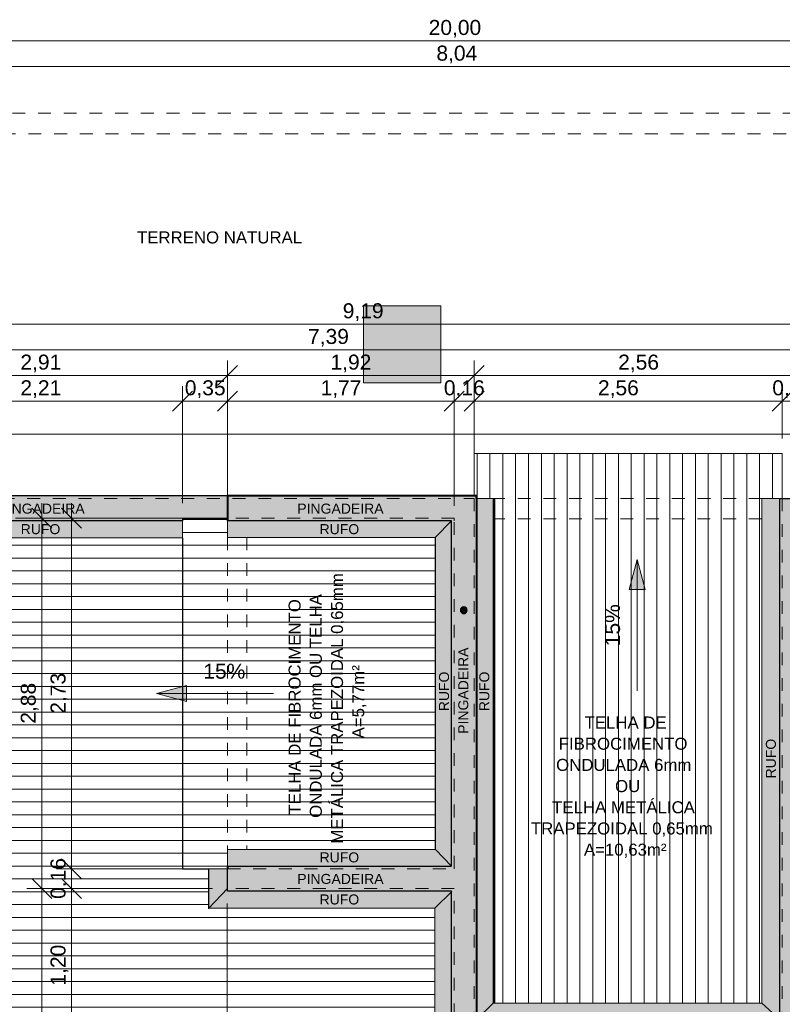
# Model space of a CAD drawing. Header units: metres. Extents: x -14.5 to 19.7, y -19.1 to 4.
# Tile 5 of 218: x -6.8 to -0.8, y -15.2 to -7.5. Entities that reach past the tile are written whole.
import ezdxf

# ---------------------------------------------------------------- set-up
doc = ezdxf.new("R2010")
doc.units = ezdxf.units.M
for name, pattern in [('Projeção', [0.003969, 0.002381, -0.001587]), ('Tracejado 4mm', [0.006, 0.004, -0.002]), ('Traço ponto', [0.015875, 0.00635, -0.004762, 0, -0.004762])]:
    doc.linetypes.add(name, pattern=pattern)
for name, color, linetype, lineweight in [('A-ANNO-DIMS', 7, 'Continuous', 9), ('A-ANNO-DIMS-78', 7, 'Continuous', 9), ('A-DETL-GENF', 7, 'Continuous', 5), ('A-FLOR', 7, 'Continuous', 5), ('A-FLOR-OVHD', 7, 'Projeção', 5), ('A-ROOF', 7, 'Continuous', 5), ('A-ROOF-OTLN', 7, 'Continuous', 5), ('A-ROOF-PATT', 7, 'Continuous', 5), ('G-ANNO-DIMS', 7, 'Continuous', 9), ('G-ANNO-TEXT', 7, 'Continuous', 9)]:
    doc.layers.add(name, color=color, linetype=linetype, lineweight=lineweight)
doc.layers.add('A-DETL', color=7, linetype='Continuous', lineweight=5, true_color=0x00a600)
doc.styles.add('Arial', font='arial.ttf', dxfattribs={"height": 0.117})
doc.styles.add('Arial_1', font='arial.ttf', dxfattribs={"height": 0.0936})
doc.styles.add('Arial_2', font='arial.ttf', dxfattribs={"height": 0.078})
doc.dimstyles.new('Com_linha__ref__contínua__-_Cor_Vermelha_Arial_1_5mm', dxfattribs={"dimscale": 0.3048, "dimtxt": 0.11937, "dimasz": 0.511811, "dimexe": 0.383858, "dimexo": 0.383858, "dimgap": 0.038386, "dimtad": 1, "dimrnd": 0.01, "dimzin": 0, "dimdsep": 46, "dimtxsty": 'Arial', "dimblk1": 'OBLIQUE', "dimblk2": 'OBLIQUE', "dimsah": 1, "dimcen": 0.09, "dimdle": 0.383858, "dimazin": 0, "dimtfac": 1, "dimtdec": 4, "dimtix": 1, "dimtmove": 0, "dimatfit": 3, "dimfxl": 1, "dimtvp": 1, "dimtolj": 1, "dimtzin": 0, "dimarcsym": 2})
doc.dimstyles.new('Com_linha__ref__contínua__-_Cor_Vermelha_Arial_1_5mm_1', dxfattribs={"dimscale": 0.3048, "dimtxt": 0.11937, "dimasz": 0.511811, "dimexe": 0.383858, "dimexo": 0.383858, "dimgap": 0.038386, "dimtad": 1, "dimrnd": 0.01, "dimzin": 0, "dimdsep": 46, "dimtxsty": 'Arial', "dimblk1": 'OBLIQUE', "dimblk2": 'OBLIQUE', "dimsah": 1, "dimcen": 0.09, "dimdle": 0.383858, "dimazin": 0, "dimtfac": 1, "dimtdec": 4, "dimtix": 1, "dimtmove": 2, "dimatfit": 3, "dimfxl": 1, "dimtvp": 1, "dimtolj": 1, "dimtzin": 0, "dimarcsym": 2})

# ---------------------------------------------------------------- blocks, each defined once
blk = doc.blocks.new('RUFO_1_ - RUFO_1_-1923193-PLANTA DE COBERTURA')
at = {"layer": 'A-ROOF-PATT', "true_color": 0xc0c0c0}
for points in [[(-7.5437, -11.41), (-5.4936, -11.41), (-5.4936, -11.39), (-5.1439, -11.39), (-5.1439, -11.215), (-7.7037, -11.215), (-7.7037, -11.41), (-7.6859, -11.41)], [(-0.8236, -15.295), (-0.6436, -15.295), (-0.6436, -11.235), (-0.8436, -11.235), (-0.8436, -15.295)], [(-3.6335, -14.2949), (-3.4537, -14.2949), (-3.4537, -14.0999), (-5.1437, -14.0999), (-5.1437, -14.2949), (-3.915, -14.2949)]]:
    blk.add_hatch(color=9, dxfattribs=at).paths.add_polyline_path(points)
h = blk.add_hatch(color=9, dxfattribs=at)
h.paths.add_polyline_path([(-3.3787, -15.26), (-3.2037, -15.26), (-3.2037, -14.3549), (-3.3987, -14.3549), (-3.3987, -15.26)])
h.paths.add_polyline_path([(-3.3787, -14.0649), (-3.2037, -14.0649), (-3.2037, -11.215), (-5.1437, -11.215), (-5.1437, -11.41), (-3.3987, -11.41), (-3.3987, -14.0649), (-3.3888, -14.0649)])
h.paths.add_polyline_path([(-3.3037, -12.1332), (-3.3106, -12.1323), (-3.317, -12.1296), (-3.3225, -12.1254), (-3.3267, -12.1199), (-3.3294, -12.1135), (-3.3303, -12.1066), (-3.3294, -12.0997), (-3.3267, -12.0933), (-3.3225, -12.0878), (-3.317, -12.0836), (-3.3106, -12.0809), (-3.3037, -12.08), (-3.2941, -12.082), (-3.2904, -12.0836), (-3.2849, -12.0878), (-3.2807, -12.0933), (-3.278, -12.0997), (-3.2771, -12.1066), (-3.278, -12.1135), (-3.2807, -12.1199), (-3.2849, -12.1254), (-3.2904, -12.1296), (-3.2968, -12.1323)])
at = {"layer": 'A-ROOF'}
for p, q in [((-5.1437, -11.215), (-7.7037, -11.215)), ((-5.1437, -11.41), (-5.1437, -11.215)), ((-3.2037, -11.215), (-5.1437, -11.215)), ((-3.2037, -11.2357), (-3.2037, -11.215)), ((-0.8436, -11.235), (-0.6436, -11.235)), ((-5.1437, -14.1199), (-5.1437, -14.0999))]:
    blk.add_line(p, q, dxfattribs=at)
blk = doc.blocks.new('DIMBLOCK9-PLANTA DE COBERTURA')
at = {"layer": 'A-ANNO-DIMS-78', "color": 242, "true_color": 0xbd2b2e}
for p, q in [((-8.2037, -7.8716), (-8.2037, -7.7546)), ((-8.2037, -7.8716), (-8.1257, -7.7936)), ((-0.1636, -7.8716), (-0.1636, -7.7546)), ((-0.1636, -7.8716), (-0.0856, -7.7936)), ((-8.2037, -7.8716), (-8.2817, -7.9496)), ((-8.2037, -7.8716), (-0.1636, -7.8716)), ((-8.2037, -7.8716), (-8.2037, -10.618)), ((-0.1636, -7.8716), (-0.2416, -7.9496)), ((-0.1636, -7.8716), (-0.1636, -8.118))]:
    blk.add_line(p, q, dxfattribs=at)
at = {"layer": 'A-ANNO-DIMS-78', "color": 0, "insert": (-3.5169, -7.708), "char_height": 0.117, "width": 0.379047, "attachment_point": 1, "line_spacing_factor": 0.941778, "style": 'Arial'}
blk.add_mtext('8,04', dxfattribs=at)
blk = doc.blocks.new('_Oblique')
at = {"color": 0, "linetype": 'ByBlock', "lineweight": -2}
blk.add_line((-0.5, -0.5), (0.5, 0.5), dxfattribs=at)
blk = doc.blocks.new('DIMBLOCK11-PLANTA DE COBERTURA')
at = {"layer": 'A-ANNO-DIMS-78', "color": 242, "true_color": 0xbd2b2e}
for p, q in [((-13.9936, -7.6716), (-13.9936, -7.5546)), ((-13.9936, -7.6716), (-13.9156, -7.5936)), ((6.0064, -7.6716), (6.0064, -7.5546)), ((6.0064, -7.6716), (6.0844, -7.5936)), ((-14.1106, -7.6716), (6.0064, -7.6716)), ((-13.9936, -7.6716), (-14.0716, -7.7496)), ((-13.9936, -7.6716), (-13.9936, -8.118)), ((6.0064, -7.6716), (5.9284, -7.7496)), ((6.0064, -7.6716), (6.0064, -8.118))]:
    blk.add_line(p, q, dxfattribs=at)
at = {"layer": 'A-ANNO-DIMS-78', "color": 0, "insert": (-3.5773, -7.508), "char_height": 0.117, "width": 0.487031, "attachment_point": 1, "line_spacing_factor": 0.941778, "style": 'Arial'}
blk.add_mtext('20,00', dxfattribs=at)
blk = doc.blocks.new('DIMBLOCK28-PLANTA DE COBERTURA')
at = {"layer": 'A-ANNO-DIMS-78', "color": 242, "true_color": 0xbd2b2e}
for p, q in [((-7.7037, -10.4787), (-7.7037, -10.3617)), ((-7.7037, -10.4787), (-7.6257, -10.4007)), ((-5.4936, -10.4787), (-5.4936, -10.3617)), ((-5.4936, -10.4787), (-5.4156, -10.4007)), ((-7.7037, -10.4787), (-7.7817, -10.5567)), ((-7.7037, -10.4787), (-5.4936, -10.4787)), ((-7.7037, -10.4787), (-7.7037, -11.273)), ((-5.4936, -10.4787), (-5.5716, -10.5567)), ((-5.4936, -10.4787), (-5.4936, -11.273))]:
    blk.add_line(p, q, dxfattribs=at)
at = {"layer": 'A-ANNO-DIMS-78', "color": 0, "insert": (-6.7566, -10.3151), "char_height": 0.117, "width": 0.379047, "attachment_point": 1, "line_spacing_factor": 0.941778, "style": 'Arial'}
blk.add_mtext('2,21', dxfattribs=at)
blk = doc.blocks.new('DIMBLOCK29-PLANTA DE COBERTURA')
at = {"layer": 'A-ANNO-DIMS-78', "color": 242, "true_color": 0xbd2b2e}
for p, q in [((-5.4936, -10.4787), (-5.4936, -10.3617)), ((-5.4936, -10.4787), (-5.4156, -10.4007)), ((-5.1437, -10.4787), (-5.1437, -10.3617)), ((-5.1437, -10.4787), (-5.0657, -10.4007)), ((-5.4936, -10.4787), (-5.5716, -10.5567)), ((-5.4936, -10.4787), (-5.1437, -10.4787)), ((-5.4936, -10.4787), (-5.4936, -11.273)), ((-5.1437, -10.4787), (-5.2217, -10.5567)), ((-5.1437, -10.4787), (-5.1437, -11.273))]:
    blk.add_line(p, q, dxfattribs=at)
at = {"layer": 'A-ANNO-DIMS-78', "color": 0, "insert": (-5.4766, -10.3151), "char_height": 0.117, "width": 0.379047, "attachment_point": 1, "line_spacing_factor": 0.941778, "style": 'Arial'}
blk.add_mtext('0,35', dxfattribs=at)
blk = doc.blocks.new('DIMBLOCK30-PLANTA DE COBERTURA')
at = {"layer": 'A-ANNO-DIMS-78', "color": 242, "true_color": 0xbd2b2e}
for p, q in [((-5.1437, -10.4787), (-5.1437, -10.3617)), ((-5.1437, -10.4787), (-5.0657, -10.4007)), ((-3.3787, -10.4787), (-3.3787, -10.3617)), ((-3.3787, -10.4787), (-3.3007, -10.4007)), ((-5.1437, -10.4787), (-5.2217, -10.5567)), ((-5.1437, -10.4787), (-3.3787, -10.4787)), ((-5.1437, -10.4787), (-5.1437, -11.273)), ((-3.3787, -10.4787), (-3.4567, -10.5567)), ((-3.3787, -10.4787), (-3.3787, -11.293))]:
    blk.add_line(p, q, dxfattribs=at)
at = {"layer": 'A-ANNO-DIMS-78', "color": 0, "insert": (-4.4191, -10.3151), "char_height": 0.117, "width": 0.379047, "attachment_point": 1, "line_spacing_factor": 0.941778, "style": 'Arial'}
blk.add_mtext('1,77', dxfattribs=at)
blk = doc.blocks.new('DIMBLOCK31-PLANTA DE COBERTURA')
at = {"layer": 'A-ANNO-DIMS-78', "color": 242, "true_color": 0xbd2b2e}
for p, q in [((-3.3787, -10.4787), (-3.3787, -10.3617)), ((-3.3787, -10.4787), (-3.3007, -10.4007)), ((-0.8236, -10.4787), (-0.8236, -10.3617)), ((-0.8236, -10.4787), (-0.7456, -10.4007)), ((-3.3787, -10.4787), (-3.4567, -10.5567)), ((-3.3787, -10.4787), (-0.8236, -10.4787)), ((-3.3787, -10.4787), (-3.3787, -11.293)), ((-0.8236, -10.4787), (-0.9016, -10.5567)), ((-0.8236, -10.4787), (-0.8236, -10.768))]:
    blk.add_line(p, q, dxfattribs=at)
at = {"layer": 'A-ANNO-DIMS-78', "color": 0, "insert": (-2.2591, -10.3151), "char_height": 0.117, "width": 0.379047, "attachment_point": 1, "line_spacing_factor": 0.941778, "style": 'Arial'}
blk.add_mtext('2,56', dxfattribs=at)
blk = doc.blocks.new('DIMBLOCK32-PLANTA DE COBERTURA')
at = {"layer": 'A-ANNO-DIMS-78', "color": 242, "true_color": 0xbd2b2e}
for p, q in [((-0.8236, -10.4787), (-0.8236, -10.3617)), ((-0.8236, -10.4787), (-0.7456, -10.4007)), ((-0.6636, -10.4787), (-0.6636, -10.3617)), ((-0.6636, -10.4787), (-0.5856, -10.4007)), ((-0.8236, -10.4787), (-0.9016, -10.5567)), ((-0.8236, -10.4787), (-0.5466, -10.4787)), ((-0.8236, -10.4787), (-0.8236, -10.768)), ((-0.6636, -10.4787), (-0.7416, -10.5567)), ((-0.6636, -10.4787), (-0.6636, -11.158))]:
    blk.add_line(p, q, dxfattribs=at)
at = {"layer": 'A-ANNO-DIMS-78', "color": 0, "insert": (-0.9015, -10.3151), "char_height": 0.117, "width": 0.379047, "attachment_point": 1, "line_spacing_factor": 0.941778, "style": 'Arial'}
blk.add_mtext('0,16', dxfattribs=at)
blk = doc.blocks.new('DIMBLOCK33-PLANTA DE COBERTURA')
at = {"layer": 'A-ANNO-DIMS-78', "color": 242, "true_color": 0xbd2b2e}
for p, q in [((-8.0537, -10.2787), (-8.0537, -10.1617)), ((-8.0537, -10.2787), (-7.9757, -10.2007)), ((-5.1437, -10.2787), (-5.1437, -10.1617)), ((-5.1437, -10.2787), (-5.0657, -10.2007)), ((-8.1707, -10.2787), (-5.1437, -10.2787)), ((-8.0537, -10.2787), (-8.1317, -10.3567)), ((-8.0537, -10.2787), (-8.0537, -11.273)), ((-5.1437, -10.2787), (-5.2217, -10.3567)), ((-5.1437, -10.2787), (-5.1437, -11.273))]:
    blk.add_line(p, q, dxfattribs=at)
at = {"layer": 'A-ANNO-DIMS-78', "color": 0, "insert": (-6.7566, -10.1151), "char_height": 0.117, "width": 0.379047, "attachment_point": 1, "line_spacing_factor": 0.941778, "style": 'Arial'}
blk.add_mtext('2,91', dxfattribs=at)
blk = doc.blocks.new('DIMBLOCK34-PLANTA DE COBERTURA')
at = {"layer": 'A-ANNO-DIMS-78', "color": 242, "true_color": 0xbd2b2e}
for p, q in [((-5.1437, -10.2787), (-5.1437, -10.1617)), ((-5.1437, -10.2787), (-5.0657, -10.2007)), ((-3.2237, -10.2787), (-3.2237, -10.1617)), ((-3.2237, -10.2787), (-3.1457, -10.2007)), ((-5.1437, -10.2787), (-5.2217, -10.3567)), ((-5.1437, -10.2787), (-3.2237, -10.2787)), ((-5.1437, -10.2787), (-5.1437, -11.273)), ((-3.2237, -10.2787), (-3.3017, -10.3567)), ((-3.2237, -10.2787), (-3.2237, -11.118))]:
    blk.add_line(p, q, dxfattribs=at)
at = {"layer": 'A-ANNO-DIMS-78', "color": 0, "insert": (-4.3416, -10.1151), "char_height": 0.117, "width": 0.379047, "attachment_point": 1, "line_spacing_factor": 0.941778, "style": 'Arial'}
blk.add_mtext('1,92', dxfattribs=at)
blk = doc.blocks.new('DIMBLOCK35-PLANTA DE COBERTURA')
at = {"layer": 'A-ANNO-DIMS-78', "color": 242, "true_color": 0xbd2b2e}
for p, q in [((-3.2237, -10.2787), (-3.2237, -10.1617)), ((-3.2237, -10.2787), (-3.1457, -10.2007)), ((-0.6636, -10.2787), (-0.6636, -10.1617)), ((-0.6636, -10.2787), (-0.5856, -10.2007)), ((-3.2237, -10.2787), (-3.3017, -10.3567)), ((-3.2237, -10.2787), (-0.5466, -10.2787)), ((-3.2237, -10.2787), (-3.2237, -11.118)), ((-0.6636, -10.2787), (-0.7416, -10.3567)), ((-0.6636, -10.2787), (-0.6636, -11.118))]:
    blk.add_line(p, q, dxfattribs=at)
at = {"layer": 'A-ANNO-DIMS-78', "color": 0, "insert": (-2.1016, -10.1151), "char_height": 0.117, "width": 0.379047, "attachment_point": 1, "line_spacing_factor": 0.941778, "style": 'Arial'}
blk.add_mtext('2,56', dxfattribs=at)
blk = doc.blocks.new('DIMBLOCK37-PLANTA DE COBERTURA')
at = {"layer": 'A-ANNO-DIMS-78', "color": 242, "true_color": 0xbd2b2e}
for p, q in [((-8.0537, -10.0787), (-8.0537, -9.9617)), ((-0.6636, -10.0787), (-0.6636, -9.9617)), ((-8.0537, -10.0787), (-7.9757, -10.0007)), ((-0.6636, -10.0787), (-0.5856, -10.0007)), ((-8.0537, -10.0787), (-8.1317, -10.1567)), ((-8.0537, -10.0787), (-0.6636, -10.0787)), ((-8.0537, -10.0787), (-8.0537, -11.273)), ((-0.6636, -10.0787), (-0.7416, -10.1567)), ((-0.6636, -10.0787), (-0.6636, -11.5252))]:
    blk.add_line(p, q, dxfattribs=at)
at = {"layer": 'A-ANNO-DIMS-78', "color": 0, "insert": (-4.5166, -9.9151), "char_height": 0.117, "width": 0.379047, "attachment_point": 1, "line_spacing_factor": 0.941778, "style": 'Arial'}
blk.add_mtext('7,39', dxfattribs=at)
blk = doc.blocks.new('DIMBLOCK40-PLANTA DE COBERTURA')
at = {"layer": 'A-ANNO-DIMS-78', "color": 242, "true_color": 0xbd2b2e}
for p, q in [((-8.6836, -9.8787), (-8.6836, -9.7617)), ((-8.6836, -9.8787), (-8.6056, -9.8007)), ((0.5064, -9.8787), (0.5064, -9.7617)), ((0.5064, -9.8787), (0.5844, -9.8007)), ((-8.6836, -9.8787), (-8.7616, -9.9567)), ((-8.6836, -9.8787), (0.5064, -9.8787)), ((-8.6836, -9.8787), (-8.6836, -15.198)), ((0.5064, -9.8787), (0.4284, -9.9567)), ((0.5064, -9.8787), (0.5064, -13.698))]:
    blk.add_line(p, q, dxfattribs=at)
at = {"layer": 'A-ANNO-DIMS-78', "color": 0, "insert": (-4.2465, -9.7151), "char_height": 0.117, "width": 0.379047, "attachment_point": 1, "line_spacing_factor": 0.941778, "style": 'Arial'}
blk.add_mtext('9,19', dxfattribs=at)
blk = doc.blocks.new('DIMBLOCK46-PLANTA DE COBERTURA')
at = {"layer": 'A-ANNO-DIMS-78', "color": 242, "true_color": 0xbd2b2e}
for p, q in [((-3.3787, -10.4787), (-3.3787, -10.3617)), ((-3.3787, -10.4787), (-3.3007, -10.4007)), ((-3.2237, -10.4787), (-3.2237, -10.3617)), ((-3.2237, -10.4787), (-3.1457, -10.4007)), ((-3.4957, -10.4787), (-3.1067, -10.4787)), ((-3.3787, -10.4787), (-3.4567, -10.5567)), ((-3.3787, -10.4787), (-3.3787, -11.293)), ((-3.2237, -10.4787), (-3.3017, -10.5567)), ((-3.2237, -10.4787), (-3.2237, -11.118))]:
    blk.add_line(p, q, dxfattribs=at)
at = {"layer": 'A-ANNO-DIMS-78', "color": 0, "insert": (-3.4591, -10.3151), "char_height": 0.117, "width": 0.379047, "attachment_point": 1, "line_spacing_factor": 0.941778, "style": 'Arial'}
blk.add_mtext('0,16', dxfattribs=at)
blk = doc.blocks.new('DIMBLOCK47-PLANTA DE COBERTURA')
at = {"layer": 'A-ANNO-DIMS-78', "color": 242, "true_color": 0xbd2b2e}
for p, q in [((0.1591, -10.885), (0.0811, -10.807)), ((0.1591, -10.768), (0.1591, -11.235)), ((0.1591, -10.885), (-0.7066, -10.885)), ((0.1591, -10.885), (0.2371, -10.963)), ((0.1591, -10.885), (0.2761, -10.885)), ((0.1591, -11.235), (0.0811, -11.157)), ((0.1591, -11.235), (-0.5266, -11.235)), ((0.1591, -11.235), (0.2371, -11.313)), ((0.1591, -11.235), (0.2761, -11.235))]:
    blk.add_line(p, q, dxfattribs=at)
at = {"layer": 'A-ANNO-DIMS-78', "color": 0, "insert": (-0.0044, -11.218), "char_height": 0.117, "width": 0.379047, "attachment_point": 1, "rotation": 90, "line_spacing_factor": 0.941778, "style": 'Arial'}
blk.add_mtext('0,35', dxfattribs=at)
blk = doc.blocks.new('DIMBLOCK50-PLANTA DE COBERTURA')
at = {"layer": 'A-ANNO-DIMS-78', "color": 242, "true_color": 0xbd2b2e}
for p, q in [((0.8593, -10.885), (0.7813, -10.807)), ((0.8593, -10.768), (0.8593, -15.315)), ((0.8593, -10.885), (-0.7066, -10.885)), ((0.8593, -10.885), (0.9373, -10.963)), ((0.8593, -10.885), (0.9763, -10.885)), ((0.8593, -15.315), (0.7813, -15.237)), ((0.8593, -15.315), (-0.105, -15.315)), ((0.8593, -15.315), (0.9373, -15.393)), ((0.8593, -15.315), (0.9763, -15.315))]:
    blk.add_line(p, q, dxfattribs=at)
at = {"layer": 'A-ANNO-DIMS-78', "color": 0, "insert": (0.6957, -13.258), "char_height": 0.117, "width": 0.379047, "attachment_point": 1, "rotation": 90, "line_spacing_factor": 0.941778, "style": 'Arial'}
blk.add_mtext('4,43', dxfattribs=at)
blk = doc.blocks.new('DIMBLOCK52-PLANTA DE COBERTURA')
at = {"layer": 'A-ANNO-DIMS-78', "color": 242, "true_color": 0xbd2b2e}
for p, q in [((1.0913, -10.885), (1.0133, -10.807)), ((1.0913, -10.768), (1.0913, -18.352)), ((1.0913, -10.885), (-0.7066, -10.885)), ((1.0913, -10.885), (1.1693, -10.963)), ((1.0913, -10.885), (1.2083, -10.885)), ((1.0913, -18.235), (1.0133, -18.157)), ((1.0913, -18.235), (0.6233, -18.235)), ((1.0913, -18.235), (1.1693, -18.313)), ((1.0913, -18.235), (1.2083, -18.235))]:
    blk.add_line(p, q, dxfattribs=at)
at = {"layer": 'A-ANNO-DIMS-78', "color": 0, "insert": (0.9277, -14.718), "char_height": 0.117, "width": 0.379047, "attachment_point": 1, "rotation": 90, "line_spacing_factor": 0.941778, "style": 'Arial'}
blk.add_mtext('7,35', dxfattribs=at)
blk = doc.blocks.new('DIMBLOCK53-PLANTA DE COBERTURA')
at = {"layer": 'A-ANNO-DIMS-78', "color": 242, "true_color": 0xbd2b2e}
for p, q in [((-6.3584, -11.273), (-6.3584, -14.1199)), ((-6.3584, -11.39), (-6.4364, -11.312)), ((-6.3584, -11.39), (-6.4754, -11.39)), ((-6.3584, -11.39), (-6.2804, -11.468)), ((-6.3584, -11.39), (-5.2607, -11.39)), ((-6.3584, -14.1199), (-6.4364, -14.0419)), ((-6.3584, -14.1199), (-6.4754, -14.1199)), ((-6.3584, -14.1199), (-6.2804, -14.1979)), ((-6.3584, -14.1199), (-5.2607, -14.1199))]:
    blk.add_line(p, q, dxfattribs=at)
at = {"layer": 'A-ANNO-DIMS-78', "color": 0, "insert": (-6.522, -12.9129), "char_height": 0.117, "width": 0.379047, "attachment_point": 1, "rotation": 90, "line_spacing_factor": 0.941778, "style": 'Arial'}
blk.add_mtext('2,73', dxfattribs=at)
blk = doc.blocks.new('DIMBLOCK54-PLANTA DE COBERTURA')
at = {"layer": 'A-ANNO-DIMS-78', "color": 242, "true_color": 0xbd2b2e}
for p, q in [((-6.3584, -14.1199), (-6.4364, -14.0419)), ((-6.3584, -14.1199), (-6.4754, -14.1199)), ((-6.3584, -14.1199), (-6.3584, -14.2749)), ((-6.3584, -14.1199), (-6.2804, -14.1979)), ((-6.3584, -14.1199), (-5.2607, -14.1199)), ((-6.3584, -14.2749), (-6.4364, -14.1969)), ((-6.3584, -14.2749), (-6.4754, -14.2749)), ((-6.3584, -14.2749), (-6.2804, -14.3529)), ((-6.3584, -14.2749), (-5.2607, -14.2749))]:
    blk.add_line(p, q, dxfattribs=at)
at = {"layer": 'A-ANNO-DIMS-78', "color": 0, "insert": (-6.522, -14.3554), "char_height": 0.117, "width": 0.379047, "attachment_point": 1, "rotation": 90, "line_spacing_factor": 0.941778, "style": 'Arial'}
blk.add_mtext('0,16', dxfattribs=at)
blk = doc.blocks.new('DIMBLOCK55-PLANTA DE COBERTURA')
at = {"layer": 'A-ANNO-DIMS-78', "color": 242, "true_color": 0xbd2b2e}
for p, q in [((-6.3584, -14.2749), (-6.4364, -14.1969)), ((-6.3584, -14.2749), (-6.4754, -14.2749)), ((-6.3584, -14.2749), (-6.3584, -15.47)), ((-6.3584, -14.2749), (-6.2804, -14.3529)), ((-6.3584, -14.2749), (-5.2607, -14.2749)), ((-6.3584, -15.47), (-6.4364, -15.392)), ((-6.3584, -15.47), (-6.4754, -15.47)), ((-6.3584, -15.47), (-6.2804, -15.548)), ((-6.3584, -15.47), (-3.4957, -15.47))]:
    blk.add_line(p, q, dxfattribs=at)
at = {"layer": 'A-ANNO-DIMS-78', "color": 0, "insert": (-6.522, -15.0304), "char_height": 0.117, "width": 0.379047, "attachment_point": 1, "rotation": 90, "line_spacing_factor": 0.941778, "style": 'Arial'}
blk.add_mtext('1,20', dxfattribs=at)
blk = doc.blocks.new('DIMBLOCK57-PLANTA DE COBERTURA')
at = {"layer": 'A-ANNO-DIMS-78', "color": 242, "true_color": 0xbd2b2e}
for p, q in [((-6.5904, -11.273), (-6.5904, -14.2749)), ((-6.5904, -11.39), (-6.6684, -11.312)), ((-6.5904, -11.39), (-6.7074, -11.39)), ((-6.5904, -11.39), (-6.5124, -11.468)), ((-6.5904, -11.39), (-5.2607, -11.39)), ((-6.5904, -14.2749), (-6.6684, -14.1969)), ((-6.5904, -14.2749), (-6.7074, -14.2749)), ((-6.5904, -14.2749), (-6.5124, -14.3529)), ((-6.5904, -14.2749), (-5.2607, -14.2749))]:
    blk.add_line(p, q, dxfattribs=at)
at = {"layer": 'A-ANNO-DIMS-78', "color": 0, "insert": (-6.754, -12.9904), "char_height": 0.117, "width": 0.379047, "attachment_point": 1, "rotation": 90, "line_spacing_factor": 0.941778, "style": 'Arial'}
blk.add_mtext('2,88', dxfattribs=at)
blk = doc.blocks.new('DIMBLOCK58-PLANTA DE COBERTURA')
at = {"layer": 'A-ANNO-DIMS-78', "color": 242, "true_color": 0xbd2b2e}
for p, q in [((-6.5904, -14.2749), (-6.6684, -14.1969)), ((-6.5904, -14.2749), (-6.7074, -14.2749)), ((-6.5904, -14.2749), (-6.5904, -18.197)), ((-6.5904, -14.2749), (-6.5124, -14.3529)), ((-6.5904, -14.2749), (-5.2607, -14.2749)), ((-6.5904, -18.08), (-6.6684, -18.002)), ((-6.5904, -18.08), (-6.5971, -18.08)), ((-6.5904, -18.08), (-6.5124, -18.158)), ((-6.5904, -18.08), (-6.4734, -18.08))]:
    blk.add_line(p, q, dxfattribs=at)
at = {"layer": 'A-ANNO-DIMS-78', "color": 0, "insert": (-6.754, -16.3354), "char_height": 0.117, "width": 0.379047, "attachment_point": 1, "rotation": 90, "line_spacing_factor": 0.941778, "style": 'Arial'}
blk.add_mtext('3,81', dxfattribs=at)
blk = doc.blocks.new('DIMBLOCK60-PLANTA DE COBERTURA')
at = {"layer": 'A-ANNO-DIMS-78', "color": 242, "true_color": 0xbd2b2e}
for p, q in [((-5.1457, -15.9752), (-5.1457, -14.3919)), ((-8.0537, -15.9752), (-8.0537, -15.432)), ((-8.0537, -15.9752), (-7.9757, -15.8972)), ((-5.1457, -15.9752), (-5.0677, -15.8972)), ((-8.0537, -15.9752), (-8.1317, -16.0532)), ((-8.0537, -15.9752), (-5.1457, -15.9752)), ((-8.0537, -15.9752), (-8.0537, -16.0922)), ((-5.1457, -15.9752), (-5.2237, -16.0532)), ((-5.1457, -15.9752), (-5.1457, -16.0922))]:
    blk.add_line(p, q, dxfattribs=at)
at = {"layer": 'A-ANNO-DIMS-78', "color": 0, "insert": (-6.9023, -15.8116), "char_height": 0.117, "width": 0.379047, "attachment_point": 1, "line_spacing_factor": 0.941778, "style": 'Arial'}
blk.add_mtext('2,91', dxfattribs=at)
blk = doc.blocks.new('DIMBLOCK61-PLANTA DE COBERTURA')
at = {"layer": 'A-ANNO-DIMS-78', "color": 242, "true_color": 0xbd2b2e}
for p, q in [((-5.1457, -15.9752), (-5.1457, -14.3919)), ((-3.3787, -15.9752), (-3.3787, -15.587)), ((-5.1457, -15.9752), (-5.0677, -15.8972)), ((-3.3787, -15.9752), (-3.3007, -15.8972)), ((-5.1457, -15.9752), (-5.2237, -16.0532)), ((-5.1457, -15.9752), (-3.3787, -15.9752)), ((-5.1457, -15.9752), (-5.1457, -16.0922)), ((-3.3787, -15.9752), (-3.4567, -16.0532)), ((-3.3787, -15.9752), (-3.3787, -16.0922))]:
    blk.add_line(p, q, dxfattribs=at)
at = {"layer": 'A-ANNO-DIMS-78', "color": 0, "insert": (-4.4201, -15.8116), "char_height": 0.117, "width": 0.379047, "attachment_point": 1, "line_spacing_factor": 0.941778, "style": 'Arial'}
blk.add_mtext('1,77', dxfattribs=at)

msp = doc.modelspace()

# ---------------------------------------------------------------- hatches: boundary and pattern name
at = {"layer": 'A-DETL-GENF', "true_color": 0xffffff}
h = msp.add_hatch(color=7, dxfattribs=at)
h.paths.add_polyline_path([(-10.4416, -17.685), (-9.8416, -17.685), (-9.8416, -17.085), (-10.4416, -17.085)])
h.paths.add_polyline_path([(-9.5876, -17.389), (-9.2876, -17.389), (-9.2876, -17.089), (-9.5876, -17.089)])
h.paths.add_polyline_path([(-4.0836, -10.335), (-3.4836, -10.335), (-3.4836, -9.735), (-4.0836, -9.735)])
h.paths.add_polyline_path([(-8.6037, -10.335), (-8.6037, -9.735), (-9.2037, -9.735), (-9.2037, -10.335)])
at = {"layer": 'A-DETL-GENF', "true_color": 0x808080}
h = msp.add_hatch(color=8, dxfattribs=at)
h.paths.add_polyline_path([(-1.6628, -18.06), (0.3314, -18.06), (0.3314, -15.49), (-3.3987, -15.49), (-3.3987, -14.2949), (-5.1437, -14.2949), (-5.1439, -14.1199), (-5.2886, -14.1199), (-5.2886, -14.4278), (-3.5286, -14.4278), (-3.5286, -15.6229), (0.2014, -15.6229), (0.2014, -17.9272), (-8.3336, -17.9272), (-8.3336, -18.06), (-2.7889, -18.06)])
h.paths.add_polyline_path([(-1.0997, -15.295), (-0.8436, -15.295), (-0.8436, -11.235), (-0.9836, -11.2357), (-0.9836, -15.1664), (-3.0751, -15.1664), (-3.0751, -11.2357), (-3.2037, -11.2357), (-3.2037, -15.295), (-1.1201, -15.295)])
h.paths.add_polyline_path([(-3.4537, -14.0999), (-3.3987, -14.0999), (-3.3987, -11.41), (-5.1439, -11.41), (-5.1437, -11.5387), (-3.5237, -11.5387), (-3.5237, -13.9715), (-5.1437, -13.9715), (-5.1437, -14.0999), (-3.5273, -14.0999)])
h.paths.add_polyline_path([(-7.5437, -11.5429), (-5.4936, -11.5429), (-5.4936, -11.41), (-7.7037, -11.41), (-7.7037, -11.5429), (-7.5681, -11.5429)])
msp.add_hatch(color=8, dxfattribs=at).paths.add_polyline_path([(-3.3037, -12.1332), (-3.2968, -12.1323), (-3.2904, -12.1296), (-3.2849, -12.1254), (-3.2807, -12.1199), (-3.278, -12.1135), (-3.2771, -12.1066), (-3.278, -12.0997), (-3.2807, -12.0933), (-3.2849, -12.0878), (-3.2904, -12.0836), (-3.2968, -12.0809), (-3.3037, -12.08), (-3.3133, -12.082), (-3.317, -12.0836), (-3.3225, -12.0878), (-3.3267, -12.0933), (-3.3294, -12.0997), (-3.3303, -12.1066), (-3.3294, -12.1135), (-3.3267, -12.1199), (-3.3225, -12.1254), (-3.317, -12.1296), (-3.3106, -12.1323)])
at = {"layer": 'A-DETL-GENF', "true_color": 0xc0c0c0}
h = msp.add_hatch(color=9, dxfattribs=at)
h.paths.add_polyline_path([(-3.352, -15.49), (-3.1487, -15.49), (-3.1487, -15.295), (-3.2037, -15.295), (-3.2037, -15.26), (-3.3987, -15.26), (-3.3987, -15.49)])
h.paths.add_polyline_path([(-3.3787, -14.3549), (-3.2037, -14.3549), (-3.2037, -14.0649), (-3.3987, -14.0649), (-3.3987, -14.0999), (-3.4537, -14.0999), (-3.4537, -14.2949), (-3.3987, -14.2949), (-3.3987, -14.3549)])
at = {"layer": 'A-ROOF-PATT', "true_color": 0x787878}
h = msp.add_hatch(dxfattribs=at)
h.set_pattern_fill('FP_3', color=8, style=0, pattern_type=2)
h.set_pattern_definition([(270, (0, -0.21529), (0.1, 6e-18), [])])
h.paths.add_polyline_path([(-3.0632, -15.1664), (-0.9841, -15.166), (-0.9836, -11.235), (-0.8236, -11.235), (-0.8236, -10.885), (-3.2237, -10.885), (-3.2237, -11.215), (-3.2037, -11.215), (-3.2037, -11.2357), (-3.0632, -11.2357), (-3.0632, -15.1546)])
at = {"layer": 'A-ROOF-PATT', "true_color": 0x919191}
for points in [[(-3.0709, -15.1664), (-3.0709, -11.2357), (-3.0751, -11.2357), (-3.0751, -15.1664)], [(-3.0709, -15.1664), (-3.0632, -15.1664), (-3.0632, -11.2357), (-3.0709, -11.2357), (-3.0709, -15.1622)], [(-5.4936, -11.5469), (-5.4936, -11.5429), (-7.7037, -11.5429), (-7.7037, -11.5469), (-7.2936, -11.5469)], [(-3.5273, -13.9715), (-3.5237, -13.9715), (-3.5237, -11.5387), (-3.5273, -11.5387), (-3.5273, -13.8335)], [(-5.1439, -14.1179), (-5.1437, -14.1179), (-5.1437, -13.9715), (-5.1439, -13.9715), (-5.1439, -14.1)], [(-5.292, -14.2749), (-5.292, -14.2699), (-5.2886, -14.2699), (-5.2886, -14.1199), (-5.2923, -14.1199), (-5.2923, -14.2749)], [(-5.292, -14.2713), (-5.2886, -14.2713), (-5.2886, -14.2699), (-5.292, -14.2699)], [(-5.292, -14.2789), (-5.2886, -14.2789), (-5.2886, -14.2713), (-5.292, -14.2713), (-5.292, -14.2749)], [(-5.2886, -14.4278), (-5.2886, -14.2789), (-5.292, -14.2789), (-5.292, -14.4278)], [(-3.5286, -14.4318), (-3.5286, -14.4278), (-5.292, -14.4278), (-5.292, -14.4318), (-3.915, -14.4318)], [(-0.9841, -15.1664), (-0.9836, -15.1664), (-0.9841, -15.166)]]:
    msp.add_hatch(color=252, dxfattribs=at).paths.add_polyline_path(points)
at = {"layer": 'A-ROOF-PATT', "true_color": 0x787878}
h = msp.add_hatch(dxfattribs=at)
h.set_pattern_fill('FP_1', color=8, style=0, pattern_type=2)
h.set_pattern_definition([(0, (-0.21539, 0), (0, 0.1), [])])
h.paths.add_polyline_path([(-3.5286, -15.3065), (-3.5286, -14.4318), (-5.292, -14.4318), (-5.2923, -14.1199), (-5.4936, -14.1199), (-5.4936, -11.5469), (-7.7037, -11.5469), (-7.7037, -11.39), (-8.0537, -11.39), (-8.0529, -15.3065), (-3.915, -15.3065)])
h = msp.add_hatch(dxfattribs=at)
h.set_pattern_fill('FP_4', color=8, style=0, pattern_type=2)
h.set_pattern_definition([(0, (-0.42384, 0), (0, 0.1), [])])
h.paths.add_polyline_path([(-5.2886, -14.1199), (-5.1439, -14.1199), (-5.1437, -13.9713), (-3.5273, -13.9713), (-3.5273, -11.5387), (-5.1439, -11.5387), (-5.1439, -11.39), (-5.4936, -11.39), (-5.4936, -14.1199)])
at = {"layer": 'G-ANNO-DIMS'}
for points in [[(-1.9534, -11.712), (-2.0161, -11.946), (-1.8907, -11.946)], [(-5.6971, -12.7551), (-5.4631, -12.8178), (-5.4631, -12.6924)]]:
    msp.add_hatch(color=256, dxfattribs=at).paths.add_polyline_path(points)

# ---------------------------------------------------------------- linework, layer by layer
at = {"layer": 'A-DETL', "color": 7, "linetype": 'Traço ponto'}
msp.add_line((6.4814, -8.235), (-13.9936, -8.235), dxfattribs=at)
at = {"layer": 'A-DETL', "color": 9, "true_color": 0xc0c0c0}
for p, q in [((-3.4836, -9.735), (-4.0836, -9.735)), ((-4.0836, -9.735), (-4.0836, -10.335)), ((-3.4836, -10.335), (-3.4836, -9.735)), ((-4.0836, -10.335), (-3.4836, -10.335))]:
    msp.add_line(p, q, dxfattribs=at)
at = {"layer": 'A-DETL', "color": 7, "lineweight": 15}
for p, q in [((-3.2237, -11.215), (-3.2237, -10.885)), ((-3.2237, -10.885), (-0.8236, -10.885)), ((-0.8236, -10.885), (-0.8236, -11.235))]:
    msp.add_line(p, q, dxfattribs=at)
at = {"layer": 'A-DETL', "color": 7, "lineweight": 25}
for p, q in [((-5.1437, -11.215), (-7.7037, -11.215)), ((-0.8436, -11.235), (-0.6436, -11.235)), ((-0.8436, -15.295), (-0.8436, -11.235)), ((-5.4936, -11.41), (-7.7037, -11.41)), ((-5.4936, -11.39), (-5.1437, -11.39)), ((-5.4936, -11.39), (-5.4936, -11.41)), ((-5.4936, -11.5429), (-5.4936, -14.1199)), ((-5.4936, -14.1199), (-5.2886, -14.1199))]:
    msp.add_line(p, q, dxfattribs=at)
at = {"layer": 'A-DETL', "color": 7, "linetype": 'Tracejado 4mm'}
for p, q in [((-7.7037, -11.235), (-3.2237, -11.235)), ((-3.2237, -11.235), (-3.2237, -15.315)), ((-0.8236, -11.235), (-0.8236, -15.295)), ((-5.4936, -11.39), (-7.6936, -11.39)), ((-3.3787, -11.39), (-5.1437, -11.39)), ((-3.3787, -14.1199), (-3.3787, -11.41)), ((-5.1437, -14.1199), (-3.3787, -14.1199)), ((-3.3787, -14.2749), (-5.1437, -14.2749)), ((-3.3787, -15.47), (-3.3787, -14.2749))]:
    msp.add_line(p, q, dxfattribs=at)
at = {"layer": 'A-DETL', "color": 7, "lineweight": 40}
for p, q in [((-5.1437, -11.215), (-5.1437, -11.41)), ((-3.2037, -11.215), (-5.1437, -11.215)), ((-3.2037, -11.2357), (-3.2037, -11.215)), ((-3.2037, -11.2357), (-3.2037, -15.295)), ((-5.1437, -14.0999), (-5.1437, -14.1199))]:
    msp.add_line(p, q, dxfattribs=at)
at = {"layer": 'A-DETL', "color": 7}
for p, q in [((-3.0751, -11.2357), (-3.2037, -11.2357)), ((-3.0751, -15.1664), (-3.0751, -11.2357)), ((-0.8436, -11.235), (-0.9836, -11.235)), ((-0.9836, -11.235), (-0.9836, -15.1664)), ((-5.4936, -11.5429), (-5.4936, -11.41)), ((-5.1439, -11.41), (-5.1439, -11.5387)), ((-3.3987, -11.41), (-3.5273, -11.5387)), ((-7.7037, -11.5429), (-5.4936, -11.5429)), ((-5.1439, -11.5387), (-3.5237, -11.5387)), ((-3.5237, -11.5387), (-3.5237, -13.9715)), ((-3.5237, -13.9715), (-5.1437, -13.9715)), ((-5.1437, -13.9715), (-5.1437, -14.0999)), ((-3.5237, -13.9715), (-3.3987, -14.0999)), ((-5.1437, -14.1199), (-5.2886, -14.1199)), ((-5.2886, -14.1199), (-5.2886, -14.4278)), ((-5.1437, -14.2749), (-5.2886, -14.4278)), ((-3.5286, -14.4278), (-3.3978, -14.297)), ((-5.2886, -14.4278), (-3.5286, -14.4278)), ((-3.5286, -14.4278), (-3.5286, -15.6229)), ((-3.2037, -15.295), (-3.0751, -15.1664)), ((-0.9836, -15.1664), (-3.0751, -15.1664)), ((-0.9836, -15.1664), (-0.8436, -15.295))]:
    msp.add_line(p, q, dxfattribs=at)
at = {"layer": 'A-DETL', "color": 7, "lineweight": 30}
for p, q in [((-3.3987, -11.41), (-5.1439, -11.41)), ((-3.3987, -14.0999), (-3.3987, -11.41)), ((-5.1437, -14.0999), (-3.3987, -14.0999)), ((-5.1437, -14.2949), (-5.1437, -14.1199)), ((-3.3987, -14.2949), (-5.1437, -14.2949)), ((-3.3987, -15.49), (-3.3987, -14.2949))]:
    msp.add_line(p, q, dxfattribs=at)
at = {"layer": 'A-DETL', "color": 7, "lineweight": 25}
for start, end in [(0, 180), (180, 0)]:
    msp.add_arc((-3.3037, -12.1066), 0.0266, start, end, dxfattribs=at)
at = {"layer": 'A-FLOR', "color": 253, "true_color": 0xa3a3a3}
msp.add_line((-0.1636, -10.735), (-8.2037, -10.735), dxfattribs=at)
at = {"layer": 'A-FLOR-OVHD'}
for p, q in [((6.0064, -8.395), (-13.8336, -8.395)), ((-0.9836, -11.235), (-3.2037, -11.235)), ((-0.8236, -11.235), (-0.8436, -11.235)), ((-5.1437, -11.39), (-5.1437, -11.4101)), ((-3.3787, -11.41), (-3.3787, -11.39)), ((-0.9841, -11.395), (-3.0632, -11.395)), ((-5.1437, -11.5387), (-5.1437, -13.9715)), ((-4.9937, -11.5387), (-4.9937, -13.9713)), ((-5.1437, -14.2749), (-5.1437, -14.1199))]:
    msp.add_line(p, q, dxfattribs=at)
at = {"layer": 'A-ROOF'}
for p, q in [((-0.8236, -10.885), (-3.2237, -10.885)), ((-3.2237, -10.885), (-3.2237, -11.215)), ((-0.8236, -11.235), (-0.8236, -10.885)), ((-5.4936, -11.39), (-5.1439, -11.39)), ((-5.4936, -11.39), (-5.4936, -11.41)), ((-5.4936, -11.5429), (-5.4936, -14.1199)), ((-5.2886, -14.1199), (-5.4936, -14.1199))]:
    msp.add_line(p, q, dxfattribs=at)
at = {"layer": 'A-ROOF-OTLN'}
for p, q in [((-3.0751, -11.2357), (-3.0632, -11.2357)), ((-3.0709, -15.1664), (-3.0709, -11.2357)), ((-3.0632, -15.1664), (-3.0632, -11.2357)), ((-0.9841, -11.2357), (-0.9841, -15.1664)), ((-5.1439, -11.41), (-5.1439, -11.383)), ((-3.5273, -11.5387), (-3.5273, -13.9715)), ((-5.1439, -14.1199), (-5.1439, -13.9713)), ((-3.5273, -13.9713), (-5.1439, -13.9713)), ((-5.2923, -14.1199), (-5.2923, -14.2749)), ((-5.292, -14.4318), (-5.292, -14.2699)), ((-5.292, -14.2699), (-5.2886, -14.2699)), ((-5.292, -14.2713), (-5.2886, -14.2713)), ((-5.292, -14.2789), (-5.2886, -14.2789)), ((-5.292, -14.4278), (-5.2886, -14.4278))]:
    msp.add_line(p, q, dxfattribs=at)
at = {"layer": 'G-ANNO-DIMS'}
for p, q in [((-1.9534, -11.712), (-2.0161, -11.946)), ((-1.8907, -11.946), (-1.9534, -11.712)), ((-1.9534, -12.7355), (-1.9534, -11.712)), ((-2.0161, -11.946), (-1.8907, -11.946)), ((-5.4631, -12.6924), (-5.6971, -12.7551)), ((-5.4631, -12.8178), (-5.4631, -12.6924)), ((-5.6971, -12.7551), (-5.4631, -12.8178)), ((-4.7853, -12.7551), (-5.6971, -12.7551))]:
    msp.add_line(p, q, dxfattribs=at)

# ---------------------------------------------------------------- block references
at = {"layer": 'A-ROOF'}
msp.add_blockref('RUFO_1_ - RUFO_1_-1923193-PLANTA DE COBERTURA', (0, 0), dxfattribs=at)

# ---------------------------------------------------------------- texts
at = {"layer": 'G-ANNO-DIMS', "insert": (-2.2044, -12.3867), "char_height": 0.117, "width": 0.391048, "attachment_point": 1, "rotation": 90, "line_spacing_factor": 0.941778, "style": 'Arial'}
msp.add_mtext('15%', dxfattribs=at)
at = {"layer": 'G-ANNO-DIMS', "insert": (-5.332, -12.5229), "char_height": 0.117, "width": 0.391048, "attachment_point": 1, "line_spacing_factor": 0.941778, "style": 'Arial'}
msp.add_mtext('15%', dxfattribs=at)
at = {"layer": 'G-ANNO-TEXT', "attachment_point": 1}
for s, insert, char_height, width, style in [('TERRENO NATURAL', (-5.8486, -9.1553), 0.0936, 1.657088, 'Arial_1'), ('PINGADEIRA', (-6.928, -11.2758), 0.078, 0.787898, 'Arial_2'), ('PINGADEIRA', (-4.6005, -11.2758), 0.078, 0.787898, 'Arial_2'), ('RUFO', (-6.7543, -11.4358), 0.078, 0.362683, 'Arial_2'), ('RUFO', (-4.4269, -11.4358), 0.078, 0.362683, 'Arial_2'), ('TELHA DE ', (-2.3632, -12.9343), 0.0936, 0.875443, 'Arial_1'), ('FIBROCIMENTO ', (-2.5644, -13.0994), 0.0936, 1.356936, 'Arial_1'), ('ONDULADA 6mm ', (-2.585, -13.2645), 0.0936, 1.406962, 'Arial_1'), ('OU ', (-2.1258, -13.4296), 0.0936, 0.300152, 'Arial_1'), ('TELHA METÁLICA ', (-2.616, -13.5947), 0.0936, 1.488253, 'Arial_1'), ('TRAPEZOIDAL 0,65mm', (-2.7811, -13.7598), 0.0936, 1.832177, 'Arial_1'), ('A=10,63m²', (-2.3683, -13.9249), 0.0936, 0.831671, 'Arial_1'), ('RUFO', (-4.4269, -13.9929), 0.078, 0.362683, 'Arial_2'), ('PINGADEIRA', (-4.6005, -14.1607), 0.078, 0.787898, 'Arial_2'), ('RUFO', (-4.4269, -14.3207), 0.078, 0.362683, 'Arial_2')]:
    msp.add_mtext(s, dxfattribs=dict(at, insert=insert, char_height=char_height, width=width, style=style))
at = {"layer": 'G-ANNO-TEXT', "attachment_point": 1, "rotation": 90}
for s, insert, char_height, width, style in [('METÁLICA TRAPEZOIDAL 0,65mm', (-4.3379, -13.9252), 0.0936, 2.732632, 'Arial_1'), ('ONDULADA 6mm OU TELHA ', (-4.503, -13.724), 0.0936, 2.294911, 'Arial_1'), ('TELHA DE FIBROCIMENTO ', (-4.6681, -13.6982), 0.0936, 2.232379, 'Arial_1'), ('PINGADEIRA', (-3.3468, -13.0689), 0.078, 0.787898, 'Arial_2'), ('A=5,77m²', (-4.1728, -13.1049), 0.0936, 0.737873, 'Arial_1'), ('RUFO', (-3.4968, -12.8931), 0.078, 0.362683, 'Arial_2'), ('RUFO', (-3.1831, -12.8931), 0.078, 0.362683, 'Arial_2'), ('RUFO', (-0.9517, -13.4165), 0.078, 0.362683, 'Arial_2')]:
    msp.add_mtext(s, dxfattribs=dict(at, insert=insert, char_height=char_height, width=width, style=style))

# ---------------------------------------------------------------- dimensions: what is measured, and where the dimension line sits
at = {"layer": 'A-ANNO-DIMS', "color": 242, "true_color": 0xbd2b2e}
for base, p1, p2, override, picture, middle in [((6.0064, -7.6716), (-13.9936, -8.235), (6.0064, -8.235), {"dimpost": '<>', "dimfxl": 20}, 'DIMBLOCK11-PLANTA DE COBERTURA', (-3.3338, -7.586)), ((-0.1636, -7.8716), (-8.2037, -10.735), (-0.1636, -8.235), {"dimpost": '<>', "dimfxl": 8.41981}, 'DIMBLOCK9-PLANTA DE COBERTURA', (-3.3274, -7.786)), ((-5.1457, -15.9752), (-8.0537, -15.315), (-5.1457, -14.2749), {"dimpost": '<>', "dimfxl": 3.088409}, 'DIMBLOCK60-PLANTA DE COBERTURA', (-6.7128, -15.8896))]:
    dim = msp.add_linear_dim(base=base, p1=p1, p2=p2, dimstyle='Com_linha__ref__contínua__-_Cor_Vermelha_Arial_1_5mm_1', override=override, dxfattribs=at)
    dim.commit()
    dim.dimension.update_dxf_attribs({"geometry": picture, "text_midpoint": middle, "dimtype": 160})
for base, p1, p2, override, picture, middle in [((0.5064, -9.8787), (-8.6836, -15.315), (0.5064, -13.815), {"dimpost": '<>', "dimfxl": 9.311611}, 'DIMBLOCK40-PLANTA DE COBERTURA', (-4.0886, -9.8073)), ((-0.6636, -10.0787), (-8.0537, -11.39), (-0.6636, -11.6422), {"dimpost": '<>', "dimfxl": 7.394401}, 'DIMBLOCK37-PLANTA DE COBERTURA', (-4.3586, -10.0072)), ((-5.1437, -10.2787), (-8.0537, -11.39), (-5.1437, -11.39), {"dimpost": '<>', "dimfxl": 2.91}, 'DIMBLOCK33-PLANTA DE COBERTURA', (-6.5987, -10.2073)), ((-3.2237, -10.2787), (-5.1437, -11.39), (-3.2237, -11.235), {"dimpost": '<>', "dimfxl": 1.926246}, 'DIMBLOCK34-PLANTA DE COBERTURA', (-4.1837, -10.2073)), ((-0.6636, -10.2787), (-3.2237, -11.235), (-0.6636, -11.235), {"dimpost": '<>', "dimfxl": 2.5601}, 'DIMBLOCK35-PLANTA DE COBERTURA', (-1.9436, -10.2073)), ((-5.4936, -10.4787), (-7.7037, -11.39), (-5.4936, -11.39), {"dimpost": '<>', "dimfxl": 2.2101}, 'DIMBLOCK28-PLANTA DE COBERTURA', (-6.5986, -10.4083)), ((-5.1437, -10.4787), (-5.4936, -11.39), (-5.1437, -11.39), {"dimpost": '<>', "dimfxl": 0.3499}, 'DIMBLOCK29-PLANTA DE COBERTURA', (-5.3186, -10.4072)), ((-3.3786881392, -10.478721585), (-5.1436881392, -11.3900415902), (-3.3786881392, -11.4100415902), {"dimpost": '<>', "dimfxl": 1.765113}, 'DIMBLOCK30-PLANTA DE COBERTURA', (-4.2611881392, -10.4082821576)), ((-3.2236881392, -10.478721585), (-3.3786881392, -11.4100415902), (-3.2236881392, -11.2350415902), {"dimpost": '<>', "dimfxl": 0.233773}, 'DIMBLOCK46-PLANTA DE COBERTURA', (-3.3011881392, -10.4072845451)), ((-0.8236, -10.4787), (-3.3787, -11.41), (-0.8236, -10.885), {"dimpost": '<>', "dimfxl": 2.608479}, 'DIMBLOCK31-PLANTA DE COBERTURA', (-2.1011, -10.4073)), ((-0.6636, -10.4787), (-0.8236, -10.885), (-0.6636, -11.275), {"dimpost": '<>', "dimfxl": 0.421545}, 'DIMBLOCK32-PLANTA DE COBERTURA', (-0.7436, -10.4073)), ((-3.3787, -15.9752), (-5.1457, -14.2749), (-3.3787, -15.47), {"dimpost": '<>', "dimfxl": 2.133203}, 'DIMBLOCK61-PLANTA DE COBERTURA', (-4.2622, -15.9048))]:
    dim = msp.add_linear_dim(base=base, p1=p1, p2=p2, dimstyle='Com_linha__ref__contínua__-_Cor_Vermelha_Arial_1_5mm', override=override, dxfattribs=at)
    dim.commit()
    dim.dimension.update_dxf_attribs({"geometry": picture, "text_midpoint": middle})
for base, p1, p2, override, picture, middle in [((0.1591, -11.235), (-0.8236, -10.885), (-0.6436, -11.235), {"dimpost": '<>', "dimfxl": 0.393573}, 'DIMBLOCK47-PLANTA DE COBERTURA', (0.0877, -11.06)), ((0.8593, -15.315), (-0.8236, -10.885), (-0.222, -15.315), {"dimpost": '<>', "dimfxl": 4.470662}, 'DIMBLOCK50-PLANTA DE COBERTURA', (0.7878, -13.1)), ((1.0913, -18.235), (-0.8236, -10.885), (0.5063, -18.235), {"dimpost": '<>', "dimfxl": 7.469346}, 'DIMBLOCK52-PLANTA DE COBERTURA', (1.0198, -14.56)), ((-6.5904, -14.2749), (-5.1437, -11.39), (-5.1437, -14.2749), {"dimpost": '<>', "dimfxl": 2.8849}, 'DIMBLOCK57-PLANTA DE COBERTURA', (-6.6619, -12.8325)), ((-6.3584, -14.1199), (-5.1437, -11.39), (-5.1437, -14.1199), {"dimpost": '<>', "dimfxl": 2.7299}, 'DIMBLOCK53-PLANTA DE COBERTURA', (-6.4299, -12.755)), ((-6.3584236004, -14.2749415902), (-5.1436881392, -14.1199415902), (-5.1436881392, -14.2749415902), {"dimpost": '<>', "dimfxl": 0.155}, 'DIMBLOCK54-PLANTA DE COBERTURA', (-6.4298606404, -14.1974415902)), ((-6.5904, -18.08), (-5.1437, -14.2749), (-6.4801, -18.08), {"dimpost": '<>', "dimfxl": 4.032967}, 'DIMBLOCK58-PLANTA DE COBERTURA', (-6.6619, -16.1775)), ((-6.3584, -15.47), (-5.1437, -14.2749), (-3.3787, -15.47), {"dimpost": '<>', "dimfxl": 2.131546}, 'DIMBLOCK55-PLANTA DE COBERTURA', (-6.4299, -14.8725))]:
    dim = msp.add_linear_dim(base=base, p1=p1, p2=p2, angle=90, dimstyle='Com_linha__ref__contínua__-_Cor_Vermelha_Arial_1_5mm', override=override, dxfattribs=at)
    dim.commit()
    dim.dimension.update_dxf_attribs({"geometry": picture, "text_midpoint": middle})

doc.saveas('drawing.dxf')
